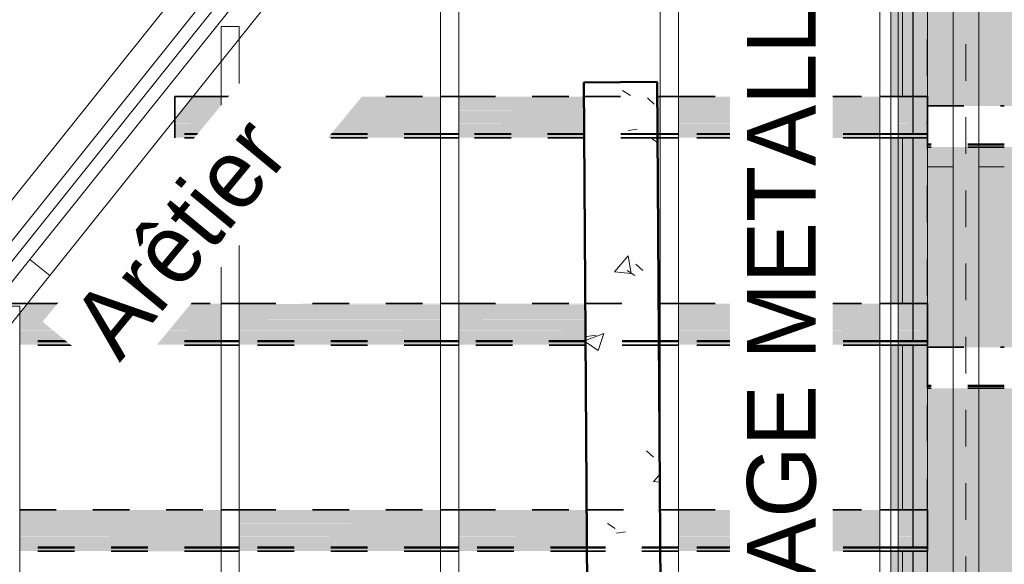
# Model space of a CAD drawing. Header units: metres. Extents: x -16.9 to 14.1, y -9.7 to 11.
# Tile 11 of 256: x -11.7 to -9, y -4.4 to -2.9. Entities that reach past the tile are written whole.
import ezdxf

# ---------------------------------------------------------------- set-up
doc = ezdxf.new("R2010")
doc.units = ezdxf.units.M
doc.linetypes.add('Ligne de quadrillage', pattern=[0.022225, 0.0127, -0.003175, 0.003175, -0.003175])
doc.linetypes.add('Tiret', pattern=[0.00635, 0.003175, -0.003175])
for name, color, linetype, lineweight in [('A-DETL', 90, 'Continuous', 18), ('A-DETL-GENF', 92, 'Continuous', 18), ('A-ROOF', 132, 'Continuous', 18), ('A-WALL', 113, 'Continuous', 25), ('A-WALL-HDLN', 110, 'Tiret', 25), ('A-WALL-PATT', 111, 'Continuous', 50), ('G-ANNO-SYMB', 111, 'Continuous', 9), ('G-ANNO-TEXT', 231, 'Continuous', 9), ('S-BEAM', 12, 'Continuous', 18), ('S-BEAM-HDLN', 1, 'Tiret', 18), ('S-GRID', 1, 'Continuous', 9)]:
    doc.layers.add(name, color=color, linetype=linetype, lineweight=lineweight)
doc.styles.add('Bodoni MT_B_I', font='BOD_BI.TTF', dxfattribs={"height": 0.1875})

# ---------------------------------------------------------------- blocks, each defined once
blk = doc.blocks.new('Murs 2 - Murs 1-4964928-PH R_1 PROJET toiture haute')
at = {"layer": 'A-WALL-PATT', "linetype": 'Tiret', "lineweight": 25}
h = blk.add_hatch(color=256, dxfattribs=at)
h.paths.add_polyline_path([(-9.2702, -5.5332), (-9.2302, -5.5329), (-9.2303, -4.9542), (-9.2702, -4.9542), (-9.2702, -5.531)])
h.paths.add_polyline_path([(-9.2702, -4.841), (-9.2303, -4.841), (-9.2303, -4.392), (-9.2702, -4.392), (-9.2702, -4.5739)])
h.paths.add_polyline_path([(-9.2702, -4.2789), (-9.2303, -4.2789), (-9.2303, -3.8285), (-9.2702, -3.8285), (-9.2702, -4.1491)])
h.paths.add_polyline_path([(-9.2702, -3.7153), (-9.2303, -3.7153), (-9.2303, -3.2623), (-9.2702, -3.2623), (-9.2702, -3.2994)])
h.paths.add_polyline_path([(-9.2702, -3.1492), (-9.2303, -3.1492), (-9.2303, -2.6995), (-9.2702, -2.6995), (-9.2702, -2.8745)])
h.paths.add_polyline_path([(-9.2702, -2.5863), (-9.2303, -2.5863), (-9.2303, -2.1017), (-9.2702, -2.1017), (-9.2702, -2.4496)])
h.paths.add_polyline_path([(-9.2702, -1.9885), (-9.2303, -1.9885), (-9.2303, -1.642), (-9.2702, -1.642)])
at = {"layer": 'A-WALL'}
for p, q in [((-9.2702, -2.6994), (-9.2702, -3.1492)), ((-9.2702, -3.2623), (-9.2702, -3.7153)), ((-9.2702, -3.8285), (-9.2702, -4.2789)), ((-9.2702, -4.392), (-9.2702, -4.841))]:
    blk.add_line(p, q, dxfattribs=at)
at = {"layer": 'A-WALL-HDLN'}
for p, q in [((-9.2302, -5.2927), (-9.2302, -1.642)), ((-9.2702, -3.1492), (-9.2702, -3.2623)), ((-9.2702, -3.7154), (-9.2702, -3.8284)), ((-9.2702, -4.2789), (-9.2702, -4.392))]:
    blk.add_line(p, q, dxfattribs=at)

msp = doc.modelspace()

# ---------------------------------------------------------------- hatches: boundary and pattern name
at = {"layer": 'A-DETL-GENF'}
h = msp.add_hatch(color=10, dxfattribs=at)
h.paths.add_polyline_path([(5.8884, -5.2704), (5.8884, -5.2704), (5.8884, -5.2722)])
h.paths.add_polyline_path([(-9.3301, -6.2465), (6.2436, -6.1403), (6.2436, -5.5151), (6.0973, -5.5144), (6.0973, -5.4019), (6.1311, -5.4019), (6.129, -4.949), (6.0973, -4.9483), (6.0973, -4.8359), (6.1285, -4.8359), (6.1264, -4.3792), (6.0973, -4.3785), (6.0973, -4.2661), (6.1259, -4.2661), (6.1238, -3.8085), (6.0868, -3.8085), (6.0876, -3.921), (5.8884, -3.9225), (5.8883, -3.9466), (-9.2302, -3.9466), (-9.2302, -4.4904), (5.8884, -4.4904), (5.8884, -4.6026), (-9.2302, -4.6026), (-9.2302, -5.1603), (5.8884, -5.1603), (5.8884, -5.2724), (-9.2302, -5.2724), (-9.2303, -5.5334), (-9.2702, -5.5334), (-9.2702, -4.9542), (-9.3301, -4.9542), (-9.3301, -5.4124), (-9.3238, -5.4128), (-9.3238, -5.5256), (-9.3301, -5.5256), (-9.3301, -6.061)])
h.paths.add_polyline_path([(1.6099, -5.73), (-9.2303, -5.7298), (-9.2302, -5.6179), (3.4486, -5.6179), (3.4474, -5.4464), (4.9174, -5.4364), (4.9189, -5.6179), (5.8885, -5.6179), (5.8885, -5.73), (2.0616, -5.73)])
h.paths.add_polyline_path([(6.2436, -5.4019), (6.2436, -4.949), (6.169, -4.949), (6.1712, -5.4019)])
h.paths.add_polyline_path([(-9.2702, -4.841), (-9.2702, -4.392), (-9.3301, -4.392), (-9.3301, -4.841)])
h.paths.add_polyline_path([(6.2436, -4.8359), (6.2436, -4.3792), (6.1664, -4.3792), (6.1685, -4.8359), (6.1712, -4.8359)])
h.paths.add_polyline_path([(-9.3301, -4.2789), (-9.2702, -4.2789), (-9.2702, -3.8285), (-9.3301, -3.8285), (-9.3301, -4.1491)])
h.paths.add_polyline_path([(6.2436, -4.2661), (6.2436, -3.8085), (6.1638, -3.8085), (6.1659, -4.2661), (6.1712, -4.2661)])
h.paths.add_polyline_path([(2.0616, -3.8345), (5.867, -3.8345), (5.8634, -3.2872), (-9.2302, -3.2872), (-9.2302, -3.8345), (1.1582, -3.8345)])
h.paths.add_polyline_path([(-9.3301, -3.7153), (-9.2702, -3.7153), (-9.2702, -3.2623), (-9.3301, -3.2623), (-9.3301, -3.2994)])
h.paths.add_polyline_path([(6.0876, -3.6954), (6.1233, -3.6954), (6.1212, -3.2467), (6.0831, -3.2467), (6.0861, -3.6954)])
h.paths.add_polyline_path([(6.2436, -3.6954), (6.2436, -3.2467), (6.1612, -3.2467), (6.1633, -3.6954), (6.1712, -3.6954)])
h.paths.add_polyline_path([(-2.4555, -3.1751), (5.8627, -3.1751), (5.8615, -3.0025), (6.0815, -3.0011), (6.0824, -3.1335), (6.1207, -3.1335), (6.1186, -2.6663), (6.0725, -2.6656), (6.0725, -2.5531), (6.1181, -2.5531), (6.116, -2.0967), (6.0725, -2.096), (6.0725, -1.9836), (6.1155, -1.9836), (6.1141, -1.6819), (6.1541, -1.6818), (6.1555, -1.9836), (6.2436, -1.9836), (6.2436, -1.5276), (-9.3301, -1.5276), (-9.3301, -1.9885), (-9.2702, -1.9885), (-9.2702, -1.642), (-9.2302, -1.642), (-9.2302, -1.8614), (5.8881, -1.8614), (5.8883, -1.9299), (5.8881, -1.9735), (-9.2302, -1.9735), (-9.2302, -2.5155), (-2.3188, -2.5155), (-2.3198, -2.3661), (-2.0998, -2.3647), (-2.0988, -2.5155), (5.8881, -2.5155), (5.8883, -2.5839), (5.8881, -2.6276), (-2.098, -2.6276), (-2.0952, -3.0647), (-2.3152, -3.0661), (-2.3181, -2.6276), (-9.2302, -2.6276), (-9.2302, -3.1751), (-2.9072, -3.1751)])
h.paths.add_polyline_path([(-9.2702, -3.1492), (-9.2702, -2.6995), (-9.3301, -2.6995), (-9.3301, -3.1492)])
h.paths.add_polyline_path([(6.2436, -3.1335), (6.2436, -2.6663), (6.1586, -2.6663), (6.1607, -3.1335), (6.1712, -3.1335)])
h.paths.add_polyline_path([(-9.2702, -2.5863), (-9.2702, -2.1017), (-9.3301, -2.1017), (-9.3301, -2.5863)])
h.paths.add_polyline_path([(6.1581, -2.5531), (6.2436, -2.5531), (6.2436, -2.0967), (6.156, -2.0967), (6.1576, -2.4496)])
at = {"layer": 'A-WALL-PATT', "lineweight": 18}
h = msp.add_hatch(dxfattribs=at)
h.set_pattern_fill('FP_1', color=256, style=0, pattern_type=2)
h.set_pattern_definition([(50, (0, 0), (0.546555, -0.047815), [0.05715, -0.62865]), (355, (0, 0), (-0.105728, 0.573166), [0.04572, -0.50292]), (100.451, (0.04555, -0.004), (0.440828, 0.52535), [0.04857, -0.53427]), (46.184, (0, 0.1524), (0.813237, -0.12613), [0.08572, -0.94297]), (96.636, (0.0678, 0.1419), (0.71221, 0.742287), [0.07286, -0.80141]), (351.184, (0, 0.1524), (0.712217, 0.742274), [0.06858, -0.75438]), (21, (0.0762, 0.1143), (0.454846, -0.306795), [0.05715, -0.62865]), (326, (0.0762, 0.1143), (0.185405, 0.55256), [0.04572, -0.50292]), (71.451, (0.1141, 0.08873), (0.64025, 0.245763), [0.04857, -0.53427]), (37.5, (0, 0), (0.009261, 0.2536672), [0.02515, -0.47168, 0.02515, -0.48539, -0.50482]), (37.5, (0, 0), (0.009261, 0.2536672), [-1.007, 0.02515, -0.47968]), (7.5, (0, 0), (0.200456, 0.300546), [0.02515, -0.26594, 0.02515, -0.46025, -0.1924]), (7.5, (0, 0), (0.200456, 0.300546), [-0.77648, 0.02515, -0.16726]), (327.5, (-0.16993, 0), (0.406768, -0.0171882), [0.02515, -0.16535, 0.02515, -0.56921, -0.78867]), (327.5, (-0.16993, 0), (0.406768, -0.0171882), [-0.78486, 0.02515, -0.76352]), (317.5, (-0.24613, 0), (0.444383, 0.076279), [0.02515, -0.2225, 0.02515, -0.36957, -0.56007]), (317.5, (-0.24613, 0), (0.444383, 0.076279), [-0.64237, 0.02515, -0.53492])])
h.paths.add_polyline_path([(-10.1564, -5.0093), (-9.9564, -5.008), (-9.9688, -3.1095), (-10.1688, -3.1108), (-10.1564, -4.9988)])
at = {"layer": 'S-BEAM'}
h = msp.add_hatch(color=9, dxfattribs=at)
h.paths.add_polyline_path([(-9.3602, -3.1861), (-9.3602, -3.1509), (-9.9102, -3.1509), (-9.9102, -3.1861), (-9.6829, -3.1861)])
h.paths.add_polyline_path([(-9.2303, -3.1861), (-9.2303, -3.1509), (-9.3102, -3.1509), (-9.3102, -3.1861), (-9.2312, -3.1861)])
h.paths.add_polyline_path([(-9.9602, -3.1861), (-9.9602, -3.1509), (-9.9685, -3.1509), (-9.9683, -3.1861)])
h.paths.add_polyline_path([(-10.1683, -3.1861), (-10.1688, -3.1509), (-10.5102, -3.1509), (-10.5102, -3.1861), (-10.1688, -3.1861)])
h.paths.add_polyline_path([(-10.5602, -3.1861), (-10.5602, -3.1509), (-11.1102, -3.1509), (-11.1102, -3.1861), (-10.5863, -3.1861)])
h.paths.add_polyline_path([(-11.1602, -3.1861), (-11.1602, -3.1509), (-11.2381, -3.1509), (-11.2662, -3.1861), (-11.2639, -3.1861)])
h = msp.add_hatch(color=9, dxfattribs=at)
h.paths.add_polyline_path([(-9.3102, -3.1509), (-9.2303, -3.1509), (-9.2303, -3.1492), (-9.3102, -3.1495), (-9.3102, -3.1508)])
h.paths.add_polyline_path([(-9.3602, -3.1509), (-9.3602, -3.1492), (-9.9102, -3.1495), (-9.9102, -3.1509), (-9.6829, -3.1509)])
h.paths.add_polyline_path([(-9.9685, -3.1509), (-9.9602, -3.1504), (-9.9602, -3.1492), (-9.9686, -3.1495), (-9.9685, -3.1504)])
h.paths.add_polyline_path([(-10.1685, -3.1509), (-10.1688, -3.1492), (-10.5102, -3.15), (-10.5102, -3.1509), (-10.1688, -3.1509)])
h.paths.add_polyline_path([(-10.5863, -3.1509), (-10.5602, -3.15), (-10.5602, -3.1492), (-11.1102, -3.1497), (-11.1102, -3.1509), (-11.0381, -3.1509)])
h.paths.add_polyline_path([(-11.2381, -3.1509), (-11.1602, -3.1509), (-11.1602, -3.1492), (-11.237, -3.1496)])
h = msp.add_hatch(color=9, dxfattribs=at)
h.paths.add_polyline_path([(-9.2312, -3.2215), (-9.2303, -3.2215), (-9.2303, -3.1917), (-9.3102, -3.1917), (-9.3102, -3.2215)])
h.paths.add_polyline_path([(-9.3602, -3.2215), (-9.3602, -3.1917), (-9.9102, -3.1917), (-9.9102, -3.2215), (-9.6829, -3.2215)])
h.paths.add_polyline_path([(-9.9681, -3.2215), (-9.9602, -3.2215), (-9.9602, -3.1917), (-9.9683, -3.1917)])
h.paths.add_polyline_path([(-10.1688, -3.2215), (-10.1681, -3.2215), (-10.1688, -3.1917), (-10.5102, -3.1917), (-10.5102, -3.2215)])
h.paths.add_polyline_path([(-10.5863, -3.2215), (-10.5602, -3.2215), (-10.5602, -3.1917), (-11.1102, -3.1917), (-11.1102, -3.2215), (-11.0381, -3.2215)])
h.paths.add_polyline_path([(-11.2639, -3.2215), (-11.1602, -3.2215), (-11.1602, -3.1917), (-11.2707, -3.1917), (-11.2868, -3.2118), (-11.2868, -3.2215)])
h = msp.add_hatch(color=9, dxfattribs=at)
h.paths.add_polyline_path([(-9.2303, -3.1917), (-9.2303, -3.1861), (-9.3102, -3.1861), (-9.3102, -3.1917), (-9.2312, -3.1917)])
h.paths.add_polyline_path([(-9.3602, -3.1917), (-9.3602, -3.1861), (-9.9102, -3.1861), (-9.9102, -3.1917), (-9.6829, -3.1917)])
h.paths.add_polyline_path([(-9.9602, -3.1917), (-9.9602, -3.1861), (-9.9683, -3.1861), (-9.9683, -3.1917)])
h.paths.add_polyline_path([(-10.1683, -3.1917), (-10.1688, -3.1861), (-10.5102, -3.1868), (-10.5102, -3.1917), (-10.1688, -3.1917)])
h.paths.add_polyline_path([(-10.5602, -3.1917), (-10.5602, -3.1861), (-11.1102, -3.1863), (-11.1102, -3.1917), (-10.5863, -3.1917)])
h.paths.add_polyline_path([(-11.2707, -3.1917), (-11.1602, -3.1917), (-11.1602, -3.1861), (-11.2663, -3.1861), (-11.2694, -3.1901)])
h = msp.add_hatch(color=9, dxfattribs=at)
h.paths.add_polyline_path([(-9.3102, -3.2243), (-9.2303, -3.2243), (-9.2303, -3.2215), (-9.3102, -3.2223), (-9.3102, -3.2242)])
h.paths.add_polyline_path([(-9.3602, -3.2243), (-9.3602, -3.2215), (-9.9102, -3.2223), (-9.9102, -3.2243), (-9.6829, -3.2243)])
h.paths.add_polyline_path([(-10.1681, -3.2243), (-10.1688, -3.2215), (-10.5102, -3.2223), (-10.5102, -3.2243), (-10.1688, -3.2243)])
h.paths.add_polyline_path([(-9.9681, -3.2243), (-9.9602, -3.2239), (-9.9602, -3.2215), (-9.9681, -3.2223), (-9.9681, -3.2239)])
h.paths.add_polyline_path([(-10.5602, -3.2243), (-10.5602, -3.2215), (-11.1102, -3.2223), (-11.1102, -3.2243), (-10.5863, -3.2243)])
h.paths.add_polyline_path([(-11.1602, -3.2243), (-11.1602, -3.2215), (-11.2868, -3.2223), (-11.2868, -3.2243), (-11.2639, -3.2243)])
h = msp.add_hatch(color=9, dxfattribs=at)
h.paths.add_polyline_path([(-9.2312, -3.2508), (-9.2303, -3.2508), (-9.2303, -3.2243), (-9.3102, -3.2243), (-9.3102, -3.2508)])
h.paths.add_polyline_path([(-11.1102, -3.2508), (-10.5602, -3.2508), (-10.5602, -3.2243), (-11.1102, -3.2243)])
h.paths.add_polyline_path([(-11.2639, -3.2508), (-11.1602, -3.2508), (-11.1602, -3.2243), (-11.2868, -3.2243), (-11.2868, -3.2508)])
h.paths.add_polyline_path([(-9.6829, -3.2508), (-9.3602, -3.2508), (-9.3602, -3.2243), (-9.9102, -3.2243), (-9.9102, -3.2508)])
h.paths.add_polyline_path([(-10.1679, -3.2508), (-10.1688, -3.2243), (-10.5102, -3.2243), (-10.5102, -3.2508), (-10.1688, -3.2508)])
h.paths.add_polyline_path([(-9.9679, -3.2508), (-9.9602, -3.2508), (-9.9602, -3.2243), (-9.9681, -3.2243)])
h = msp.add_hatch(color=9, dxfattribs=at)
h.paths.add_polyline_path([(-9.2312, -3.2525), (-9.2303, -3.2525), (-9.2303, -3.2508), (-9.3102, -3.2508), (-9.3102, -3.2525)])
h.paths.add_polyline_path([(-9.3602, -3.2525), (-9.3602, -3.2508), (-9.9102, -3.2508), (-9.9102, -3.2525), (-9.6829, -3.2525)])
h.paths.add_polyline_path([(-9.9679, -3.2525), (-9.9602, -3.2525), (-9.9602, -3.2508), (-9.9679, -3.2508)])
h.paths.add_polyline_path([(-10.1688, -3.2525), (-10.1679, -3.2525), (-10.1679, -3.2508), (-10.5102, -3.2508), (-10.5102, -3.2525)])
h.paths.add_polyline_path([(-10.5863, -3.2525), (-10.5602, -3.2525), (-10.5602, -3.2508), (-11.1102, -3.2508), (-11.1102, -3.2525), (-11.0381, -3.2525)])
h.paths.add_polyline_path([(-11.2639, -3.2525), (-11.1602, -3.2525), (-11.1602, -3.2508), (-11.2868, -3.2508), (-11.2868, -3.2525)])
h = msp.add_hatch(color=9, dxfattribs=at)
h.paths.add_polyline_path([(-9.2303, -3.2616), (-9.2303, -3.2525), (-9.3102, -3.2525), (-9.3102, -3.2616), (-9.2312, -3.2616)])
h.paths.add_polyline_path([(-9.3602, -3.2616), (-9.3602, -3.2525), (-9.9102, -3.2525), (-9.9102, -3.2616), (-9.6829, -3.2616)])
h.paths.add_polyline_path([(-9.9678, -3.2616), (-9.9602, -3.2616), (-9.9602, -3.2525), (-9.9679, -3.2525)])
h.paths.add_polyline_path([(-10.1678, -3.2616), (-10.1679, -3.2525), (-10.5102, -3.2525), (-10.5102, -3.2616), (-10.1688, -3.2616)])
h.paths.add_polyline_path([(-10.5602, -3.2616), (-10.5602, -3.2525), (-11.1102, -3.2525), (-11.1102, -3.2616), (-10.5863, -3.2616)])
h.paths.add_polyline_path([(-11.2868, -3.2616), (-11.1602, -3.2616), (-11.1602, -3.2525), (-11.2868, -3.2525)])
h = msp.add_hatch(color=9, dxfattribs=at)
h.paths.add_polyline_path([(-9.2303, -3.2623), (-9.2303, -3.2616), (-9.2312, -3.2623)])
h.paths.add_polyline_path([(-9.3602, -3.2623), (-9.3602, -3.2616), (-9.6829, -3.2623)])
h.paths.add_polyline_path([(-10.1678, -3.2623), (-10.1678, -3.2616), (-10.1688, -3.2623)])
h.paths.add_polyline_path([(-10.5602, -3.2623), (-10.5602, -3.2616), (-10.5863, -3.2623)])
h = msp.add_hatch(color=9, dxfattribs=at)
h.paths.add_polyline_path([(-11.7102, -3.7523), (-11.1602, -3.7523), (-11.1602, -3.717), (-11.6911, -3.717), (-11.7102, -3.7408)])
h.paths.add_polyline_path([(-11.1102, -3.7523), (-10.5602, -3.7523), (-10.5602, -3.717), (-11.1102, -3.717)])
h.paths.add_polyline_path([(-10.5102, -3.7523), (-10.1646, -3.7523), (-10.1648, -3.717), (-10.5102, -3.717)])
h.paths.add_polyline_path([(-9.9646, -3.7523), (-9.9602, -3.7523), (-9.9602, -3.717), (-9.9648, -3.717)])
h.paths.add_polyline_path([(-9.9102, -3.7523), (-9.3602, -3.7523), (-9.3602, -3.717), (-9.9102, -3.717)])
h.paths.add_polyline_path([(-9.3102, -3.7523), (-9.2303, -3.7523), (-9.2303, -3.717), (-9.3102, -3.717)])
h = msp.add_hatch(color=9, dxfattribs=at)
h.paths.add_polyline_path([(-11.6911, -3.717), (-11.1602, -3.717), (-11.1602, -3.7153), (-11.6901, -3.7157)])
h.paths.add_polyline_path([(-11.1102, -3.717), (-10.5602, -3.7163), (-10.5602, -3.7153), (-11.1102, -3.716)])
h.paths.add_polyline_path([(-10.5102, -3.717), (-10.1648, -3.7165), (-10.1648, -3.7153), (-10.5102, -3.7157), (-10.5102, -3.7164)])
h.paths.add_polyline_path([(-9.9648, -3.717), (-9.9602, -3.7166), (-9.9602, -3.7153), (-9.9648, -3.7157), (-9.9648, -3.7166)])
h.paths.add_polyline_path([(-9.9102, -3.717), (-9.3602, -3.717), (-9.3602, -3.7153), (-9.9102, -3.7157), (-9.9102, -3.7167)])
h.paths.add_polyline_path([(-9.3102, -3.717), (-9.2303, -3.717), (-9.2303, -3.7153), (-9.3102, -3.7157), (-9.3102, -3.717)])
h = msp.add_hatch(color=9, dxfattribs=at)
h.paths.add_polyline_path([(-11.7102, -3.7578), (-11.1602, -3.7578), (-11.1602, -3.7523), (-11.7102, -3.7523), (-11.7102, -3.7563)])
h.paths.add_polyline_path([(-11.1102, -3.7578), (-10.5602, -3.757), (-10.5602, -3.7523), (-11.1102, -3.7527), (-11.1102, -3.7566)])
h.paths.add_polyline_path([(-10.5102, -3.7578), (-10.1646, -3.7572), (-10.1646, -3.7523), (-10.5102, -3.7523), (-10.5102, -3.757)])
h.paths.add_polyline_path([(-9.9602, -3.7578), (-9.9602, -3.7523), (-9.9646, -3.7523), (-9.9646, -3.7578)])
h.paths.add_polyline_path([(-9.9102, -3.7578), (-9.3602, -3.7577), (-9.3602, -3.7523), (-9.9102, -3.7523), (-9.9102, -3.7574)])
h.paths.add_polyline_path([(-9.3102, -3.7578), (-9.2303, -3.7578), (-9.2303, -3.7523), (-9.3102, -3.7523), (-9.3102, -3.7578)])
h = msp.add_hatch(color=9, dxfattribs=at)
h.paths.add_polyline_path([(-11.7102, -3.7876), (-11.1602, -3.7876), (-11.1602, -3.7578), (-11.7102, -3.7578)])
h.paths.add_polyline_path([(-11.1102, -3.7876), (-10.5602, -3.7876), (-10.5602, -3.7578), (-11.1102, -3.7578)])
h.paths.add_polyline_path([(-10.5102, -3.7876), (-10.1644, -3.7876), (-10.1646, -3.7578), (-10.5102, -3.7578)])
h.paths.add_polyline_path([(-9.9644, -3.7876), (-9.9602, -3.7876), (-9.9602, -3.7578), (-9.9646, -3.7578)])
h.paths.add_polyline_path([(-9.9102, -3.7876), (-9.3602, -3.7876), (-9.3602, -3.7578), (-9.9102, -3.7578)])
h.paths.add_polyline_path([(-9.3102, -3.7876), (-9.2303, -3.7876), (-9.2303, -3.7578), (-9.3102, -3.7578)])
h = msp.add_hatch(color=9, dxfattribs=at)
h.paths.add_polyline_path([(-11.7102, -3.7904), (-11.1602, -3.7897), (-11.1602, -3.7876), (-11.7102, -3.7885), (-11.7102, -3.7895)])
h.paths.add_polyline_path([(-11.1102, -3.7904), (-10.5602, -3.7899), (-10.5602, -3.7876), (-11.1102, -3.7884), (-11.1102, -3.7897)])
h.paths.add_polyline_path([(-10.5102, -3.7904), (-10.1644, -3.7901), (-10.1644, -3.7876), (-10.5102, -3.7884), (-10.5102, -3.7899)])
h.paths.add_polyline_path([(-9.9602, -3.7904), (-9.9602, -3.7876), (-9.9644, -3.7884), (-9.9644, -3.7904)])
h.paths.add_polyline_path([(-9.9102, -3.7904), (-9.3602, -3.7904), (-9.3602, -3.7876), (-9.9102, -3.7884), (-9.9102, -3.7902)])
h.paths.add_polyline_path([(-9.3102, -3.7904), (-9.2303, -3.7904), (-9.2303, -3.7876), (-9.3102, -3.7884), (-9.3102, -3.7904)])
h = msp.add_hatch(color=9, dxfattribs=at)
h.paths.add_polyline_path([(-9.2312, -3.817), (-9.2303, -3.817), (-9.2303, -3.7904), (-9.3102, -3.7904), (-9.3102, -3.817)])
h.paths.add_polyline_path([(-11.7102, -3.817), (-11.1602, -3.817), (-11.1602, -3.7904), (-11.7102, -3.7904)])
h.paths.add_polyline_path([(-11.1102, -3.817), (-10.5602, -3.817), (-10.5602, -3.7904), (-11.1102, -3.7904)])
h.paths.add_polyline_path([(-9.3602, -3.817), (-9.3602, -3.7904), (-9.9102, -3.7904), (-9.9102, -3.817), (-9.6829, -3.817)])
h.paths.add_polyline_path([(-10.1642, -3.817), (-10.1644, -3.7904), (-10.5102, -3.7904), (-10.5102, -3.817), (-10.1688, -3.817)])
h.paths.add_polyline_path([(-9.9602, -3.817), (-9.9602, -3.7904), (-9.9644, -3.7904), (-9.9642, -3.817)])
h = msp.add_hatch(color=9, dxfattribs=at)
h.paths.add_polyline_path([(-11.7102, -3.8186), (-11.1602, -3.8186), (-11.1602, -3.817), (-11.7102, -3.817)])
h.paths.add_polyline_path([(-11.1102, -3.8186), (-10.5602, -3.8186), (-10.5602, -3.817), (-11.1102, -3.817)])
h.paths.add_polyline_path([(-10.5102, -3.8186), (-10.1642, -3.8186), (-10.1642, -3.817), (-10.5102, -3.817)])
h.paths.add_polyline_path([(-9.9602, -3.8186), (-9.9602, -3.817), (-9.9642, -3.817), (-9.9642, -3.8186)])
h.paths.add_polyline_path([(-9.9102, -3.8186), (-9.3602, -3.8186), (-9.3602, -3.817), (-9.9102, -3.817)])
h.paths.add_polyline_path([(-9.3102, -3.8186), (-9.2303, -3.8186), (-9.2303, -3.817), (-9.3102, -3.817)])
h = msp.add_hatch(color=9, dxfattribs=at)
h.paths.add_polyline_path([(-11.7102, -3.8278), (-11.1602, -3.8278), (-11.1602, -3.8186), (-11.7102, -3.8186)])
h.paths.add_polyline_path([(-11.1102, -3.8278), (-10.5602, -3.8278), (-10.5602, -3.8186), (-11.1102, -3.8186)])
h.paths.add_polyline_path([(-10.5102, -3.8278), (-10.1641, -3.8278), (-10.1642, -3.8186), (-10.5102, -3.8186)])
h.paths.add_polyline_path([(-9.9641, -3.8278), (-9.9602, -3.8278), (-9.9602, -3.8186), (-9.9642, -3.8186)])
h.paths.add_polyline_path([(-9.9102, -3.8278), (-9.3602, -3.8278), (-9.3602, -3.8186), (-9.9102, -3.8186)])
h.paths.add_polyline_path([(-9.3102, -3.8278), (-9.2303, -3.8278), (-9.2303, -3.8186), (-9.3102, -3.8186)])
h = msp.add_hatch(color=9, dxfattribs=at)
h.paths.add_polyline_path([(-9.2312, -4.3158), (-9.2303, -4.3158), (-9.2303, -4.2806), (-9.3102, -4.2806), (-9.3102, -4.3158)])
h.paths.add_polyline_path([(-9.3602, -4.3158), (-9.3602, -4.2806), (-9.9102, -4.2806), (-9.9102, -4.3158), (-9.6829, -4.3158)])
h.paths.add_polyline_path([(-9.9602, -4.3158), (-9.9602, -4.2806), (-9.9611, -4.2806), (-9.9609, -4.3158)])
h.paths.add_polyline_path([(-10.1688, -4.3158), (-10.1609, -4.3158), (-10.1611, -4.2806), (-10.5102, -4.2806), (-10.5102, -4.3158)])
h.paths.add_polyline_path([(-10.5863, -4.3158), (-10.5602, -4.3158), (-10.5602, -4.2806), (-11.1102, -4.2806), (-11.1102, -4.3158), (-11.0381, -4.3158)])
h.paths.add_polyline_path([(-11.1602, -4.3158), (-11.1602, -4.2806), (-11.7102, -4.2806), (-11.7102, -4.3158), (-11.4898, -4.3158)])
h.paths.add_polyline_path([(-11.9415, -4.3158), (-11.7602, -4.3158), (-11.7602, -4.2806), (-12.1422, -4.2806), (-12.1442, -4.2832), (-12.1442, -4.3158)])
h = msp.add_hatch(color=9, dxfattribs=at)
h.paths.add_polyline_path([(-9.3602, -4.2806), (-9.3602, -4.2789), (-9.9102, -4.2792), (-9.9102, -4.2806), (-9.6829, -4.2806)])
h.paths.add_polyline_path([(-9.2303, -4.2806), (-9.2303, -4.2789), (-9.3102, -4.2792), (-9.3102, -4.2806), (-9.2312, -4.2806)])
h.paths.add_polyline_path([(-9.9611, -4.2806), (-9.9602, -4.2802), (-9.9602, -4.2789), (-9.9611, -4.2792), (-9.9611, -4.2802)])
h.paths.add_polyline_path([(-10.1611, -4.2806), (-10.1612, -4.2789), (-10.5102, -4.2792), (-10.5102, -4.2806), (-10.1688, -4.2806)])
h.paths.add_polyline_path([(-10.5602, -4.2806), (-10.5602, -4.2789), (-11.1102, -4.2797), (-11.1102, -4.2806), (-10.5863, -4.2806)])
h.paths.add_polyline_path([(-11.1602, -4.2806), (-11.1602, -4.2789), (-11.7102, -4.2794), (-11.7102, -4.2806), (-11.4898, -4.2806)])
h.paths.add_polyline_path([(-12.1422, -4.2806), (-11.7602, -4.2806), (-11.7602, -4.2789), (-12.1411, -4.2792)])
h = msp.add_hatch(color=9, dxfattribs=at)
h.paths.add_polyline_path([(-9.2303, -4.3214), (-9.2303, -4.3158), (-9.3102, -4.3158), (-9.3102, -4.3214), (-9.2312, -4.3214)])
h.paths.add_polyline_path([(-9.3602, -4.3214), (-9.3602, -4.3158), (-9.9102, -4.3158), (-9.9102, -4.3214), (-9.6829, -4.3214)])
h.paths.add_polyline_path([(-10.1688, -4.3214), (-10.1609, -4.3209), (-10.1609, -4.3158), (-10.5102, -4.3158), (-10.5102, -4.3214)])
h.paths.add_polyline_path([(-10.5863, -4.3214), (-10.5602, -4.3206), (-10.5602, -4.3158), (-11.1102, -4.3165), (-11.1102, -4.3214), (-11.0381, -4.3214)])
h.paths.add_polyline_path([(-11.1602, -4.3214), (-11.1602, -4.3158), (-11.7102, -4.3161), (-11.7102, -4.3214), (-11.4898, -4.3214)])
h.paths.add_polyline_path([(-11.7602, -4.3214), (-11.7602, -4.3158), (-12.1442, -4.3158), (-12.1442, -4.3214), (-11.9415, -4.3214)])
h = msp.add_hatch(color=9, dxfattribs=at)
h.paths.add_polyline_path([(-9.2312, -4.3512), (-9.2303, -4.3512), (-9.2303, -4.3214), (-9.3102, -4.3214), (-9.3102, -4.3512)])
h.paths.add_polyline_path([(-9.3602, -4.3512), (-9.3602, -4.3214), (-9.9102, -4.3214), (-9.9102, -4.3512), (-9.6829, -4.3512)])
h.paths.add_polyline_path([(-10.1607, -4.3512), (-10.1609, -4.3214), (-10.5102, -4.3214), (-10.5102, -4.3512), (-10.1688, -4.3512)])
h.paths.add_polyline_path([(-10.5863, -4.3512), (-10.5602, -4.3512), (-10.5602, -4.3214), (-11.1102, -4.3214), (-11.1102, -4.3512), (-11.0381, -4.3512)])
h.paths.add_polyline_path([(-11.1602, -4.3512), (-11.1602, -4.3214), (-11.7102, -4.3214), (-11.7102, -4.3512), (-11.4898, -4.3512)])
h.paths.add_polyline_path([(-11.9415, -4.3512), (-11.7602, -4.3512), (-11.7602, -4.3214), (-12.1442, -4.3214), (-12.1442, -4.3512)])
h = msp.add_hatch(color=9, dxfattribs=at)
h.paths.add_polyline_path([(-9.3602, -4.354), (-9.3602, -4.3512), (-9.9102, -4.352), (-9.9102, -4.354), (-9.6829, -4.354)])
h.paths.add_polyline_path([(-9.2303, -4.354), (-9.2303, -4.3512), (-9.3102, -4.352), (-9.3102, -4.354), (-9.2312, -4.354)])
h.paths.add_polyline_path([(-10.1688, -4.354), (-10.1607, -4.3537), (-10.1607, -4.3512), (-10.5102, -4.352), (-10.5102, -4.354)])
h.paths.add_polyline_path([(-9.9607, -4.354), (-9.9602, -4.3537), (-9.9607, -4.3537)])
h.paths.add_polyline_path([(-10.5863, -4.354), (-10.5602, -4.3535), (-10.5602, -4.3512), (-11.1102, -4.352), (-11.1102, -4.354), (-11.0381, -4.354)])
h.paths.add_polyline_path([(-11.1602, -4.354), (-11.1602, -4.3512), (-11.7102, -4.352), (-11.7102, -4.354), (-11.4898, -4.354)])
h.paths.add_polyline_path([(-12.1442, -4.354), (-11.7602, -4.3531), (-11.7602, -4.3512), (-12.1442, -4.352), (-12.1442, -4.353)])
h = msp.add_hatch(color=9, dxfattribs=at)
h.paths.add_polyline_path([(-10.1688, -4.3805), (-10.1605, -4.3805), (-10.1607, -4.354), (-10.5102, -4.354), (-10.5102, -4.3805)])
h.paths.add_polyline_path([(-11.0381, -4.3805), (-10.5602, -4.3805), (-10.5602, -4.354), (-11.1102, -4.354), (-11.1102, -4.3805)])
h.paths.add_polyline_path([(-11.4898, -4.3805), (-11.1602, -4.3805), (-11.1602, -4.354), (-11.7102, -4.354), (-11.7102, -4.3805)])
h.paths.add_polyline_path([(-9.2312, -4.3805), (-9.2303, -4.3805), (-9.2303, -4.354), (-9.3102, -4.354), (-9.3102, -4.3805)])
h.paths.add_polyline_path([(-9.6829, -4.3805), (-9.3602, -4.3805), (-9.3602, -4.354), (-9.9102, -4.354), (-9.9102, -4.3805)])
h.paths.add_polyline_path([(-12.1442, -4.3805), (-11.7602, -4.3805), (-11.7602, -4.354), (-12.1442, -4.354)])
h.paths.add_polyline_path([(-9.9605, -4.3805), (-9.9602, -4.3805), (-9.9607, -4.354)])
h = msp.add_hatch(color=9, dxfattribs=at)
h.paths.add_polyline_path([(-9.3602, -4.3822), (-9.3602, -4.3805), (-9.9102, -4.3805), (-9.9102, -4.3822), (-9.6829, -4.3822)])
h.paths.add_polyline_path([(-9.2303, -4.3822), (-9.2303, -4.3805), (-9.3102, -4.3805), (-9.3102, -4.3822), (-9.2312, -4.3822)])
h.paths.add_polyline_path([(-9.9605, -4.3822), (-9.9602, -4.3822), (-9.9605, -4.3805)])
h.paths.add_polyline_path([(-10.1605, -4.3822), (-10.1605, -4.3805), (-10.5102, -4.3805), (-10.5102, -4.3822), (-10.1688, -4.3822)])
h.paths.add_polyline_path([(-10.5602, -4.3822), (-10.5602, -4.3805), (-11.1102, -4.3805), (-11.1102, -4.3822), (-10.5863, -4.3822)])
h.paths.add_polyline_path([(-11.1602, -4.3822), (-11.1602, -4.3805), (-11.7102, -4.3805), (-11.7102, -4.3822), (-11.4898, -4.3822)])
h.paths.add_polyline_path([(-12.1442, -4.3822), (-11.7602, -4.3822), (-11.7602, -4.3805), (-12.1442, -4.3805)])
h = msp.add_hatch(color=9, dxfattribs=at)
h.paths.add_polyline_path([(-9.3102, -4.3913), (-9.2303, -4.3913), (-9.2303, -4.3822), (-9.3102, -4.3822)])
h.paths.add_polyline_path([(-9.3602, -4.3913), (-9.3602, -4.3822), (-9.9102, -4.3822), (-9.9102, -4.3913), (-9.6829, -4.3913)])
h.paths.add_polyline_path([(-10.1604, -4.3913), (-10.1605, -4.3822), (-10.5102, -4.3822), (-10.5102, -4.3913), (-10.1688, -4.3913)])
h.paths.add_polyline_path([(-10.5863, -4.3913), (-10.5602, -4.3913), (-10.5602, -4.3822), (-11.1102, -4.3822), (-11.1102, -4.3913), (-11.0381, -4.3913)])
h.paths.add_polyline_path([(-11.1602, -4.3913), (-11.1602, -4.3822), (-11.7102, -4.3822), (-11.7102, -4.3913), (-11.4898, -4.3913)])
h.paths.add_polyline_path([(-11.7602, -4.3913), (-11.7602, -4.3822), (-12.1442, -4.3822), (-12.1442, -4.3913), (-11.9415, -4.3913)])
h = msp.add_hatch(color=9, dxfattribs=at)
h.paths.add_polyline_path([(-9.2303, -4.392), (-9.2303, -4.3913), (-9.2312, -4.392)])
h.paths.add_polyline_path([(-9.3602, -4.392), (-9.3602, -4.3913), (-9.6829, -4.392)])
h.paths.add_polyline_path([(-10.1604, -4.392), (-10.1604, -4.3913), (-10.1688, -4.392)])
h.paths.add_polyline_path([(-10.5602, -4.392), (-10.5602, -4.3913), (-10.5863, -4.392)])
h.paths.add_polyline_path([(-11.1602, -4.392), (-11.1602, -4.3913), (-11.4898, -4.392)])
h.paths.add_polyline_path([(-11.7602, -4.392), (-11.7602, -4.3913), (-11.9415, -4.392)])

# ---------------------------------------------------------------- linework, layer by layer
at = {"layer": 'A-DETL'}
msp.add_line((-9.3301, -1.5276), (-9.3301, -6.2465), dxfattribs=at)
at = {"layer": 'A-ROOF'}
for p, q in [((-10.6496, -2.2475), (-12.293, -4.301)), ((-9.2986, -2.6994), (-9.2986, -3.1492)), ((-9.2986, -3.2623), (-9.2986, -3.7153)), ((-9.2986, -3.8285), (-9.2986, -4.2789)), ((-9.2986, -4.392), (-9.2986, -4.841))]:
    msp.add_line(p, q, dxfattribs=at)
at = {"layer": 'A-WALL', "lineweight": 50}
for p, q in [((-10.1688, -3.1108), (-9.9688, -3.1095)), ((-10.1564, -5.0093), (-10.1688, -3.1108)), ((-9.9688, -3.1095), (-9.9564, -5.008))]:
    msp.add_line(p, q, dxfattribs=at)
at = {"layer": 'G-ANNO-SYMB'}
msp.add_line((-9.5252, 6.967), (-9.5252, -7.7354), dxfattribs=at)
at = {"layer": 'S-BEAM'}
for p, q in [((-9.2303, -3.3413), (-9.2303, 3.163)), ((-9.1603, -3.3413), (-9.1603, 3.163)), ((-9.0903, 3.163), (-9.0903, -3.3413)), ((-9.2529, -0.3343), (-11.8336, -3.559)), ((-9.1983, -0.3781), (-11.779, -3.6027)), ((-11.6829, -3.5947), (-9.23, -0.5298)), ((-11.6282, -3.6384), (-9.1754, -0.5735)), ((-9.3102, -0.7419), (-9.3102, -5.5326)), ((-9.3602, -0.8044), (-9.3602, -5.5329)), ((-9.9102, -1.5114), (-9.9102, -5.5367)), ((-9.9602, -1.5541), (-9.9602, -4.4201)), ((-10.5102, -2.2414), (-10.5102, -5.5408)), ((-10.5602, -2.3038), (-10.5602, -5.5411)), ((-11.1102, -2.9911), (-11.1102, -5.5449)), ((-11.1602, -3.0536), (-11.1602, -5.5452)), ((-9.2303, -3.3413), (-9.2303, -4.9502)), ((-9.2303, -3.3413), (-9.1603, -3.3413)), ((-9.1603, -3.3413), (-9.1603, -4.9502)), ((-9.0903, -4.9502), (-9.0903, -3.3413)), ((-9.0903, -3.3413), (-9.0203, -3.3413)), ((-11.6829, -3.5947), (-11.7911, -3.7299)), ((-11.6829, -3.5947), (-11.6282, -3.6384)), ((-11.6282, -3.6384), (-11.7365, -3.7737)), ((-11.7102, -3.7408), (-11.7102, -5.5489))]:
    msp.add_line(p, q, dxfattribs=at)
at = {"layer": 'S-BEAM', "color": 1, "linetype": 'Tiret', "lineweight": 35}
for p, q in [((-11.2367, -3.1492), (-11.1602, -3.1492)), ((-11.1102, -3.1492), (-10.5602, -3.1492)), ((-10.5102, -3.1492), (-10.1686, -3.1492)), ((-9.9686, -3.1492), (-9.9602, -3.1492)), ((-9.9102, -3.1492), (-9.3602, -3.1492)), ((-9.3102, -3.1492), (-9.2303, -3.1492)), ((-11.2868, -3.2118), (-11.2868, -3.2215)), ((-11.2868, -3.2243), (-11.2868, -3.2215)), ((-11.2868, -3.2243), (-11.2868, -3.2508)), ((-11.2868, -3.2508), (-11.2868, -3.2525)), ((-11.1602, -3.2508), (-11.2868, -3.2508)), ((-11.2868, -3.2525), (-11.2868, -3.2616)), ((-11.1602, -3.2525), (-11.2868, -3.2525)), ((-10.5602, -3.2508), (-11.1102, -3.2508)), ((-10.5602, -3.2525), (-11.1102, -3.2525)), ((-10.1679, -3.2508), (-10.5102, -3.2508)), ((-10.1679, -3.2525), (-10.5102, -3.2525)), ((-9.9602, -3.2508), (-9.9679, -3.2508)), ((-9.9602, -3.2525), (-9.9679, -3.2525)), ((-9.3602, -3.2508), (-9.9102, -3.2508)), ((-9.3602, -3.2525), (-9.9102, -3.2525)), ((-9.2303, -3.2508), (-9.3102, -3.2508)), ((-9.2303, -3.2525), (-9.3102, -3.2525)), ((-11.2868, -3.2616), (-11.2868, -3.2624)), ((-11.1602, -3.2624), (-11.2868, -3.2624)), ((-10.5602, -3.2624), (-11.1102, -3.2624)), ((-10.1678, -3.2624), (-10.5102, -3.2624)), ((-9.9602, -3.2624), (-9.9678, -3.2624)), ((-9.3602, -3.2624), (-9.9102, -3.2624)), ((-9.2303, -3.2624), (-9.3102, -3.2624)), ((-11.6898, -3.7153), (-11.1602, -3.7153)), ((-11.1102, -3.7153), (-10.5602, -3.7153)), ((-10.5102, -3.7153), (-10.1648, -3.7153)), ((-9.9648, -3.7153), (-9.9602, -3.7153)), ((-9.9102, -3.7153), (-9.3602, -3.7153)), ((-9.3102, -3.7153), (-9.2303, -3.7153)), ((-11.1602, -3.817), (-11.7102, -3.817)), ((-11.1602, -3.8186), (-11.7102, -3.8186)), ((-10.5602, -3.817), (-11.1102, -3.817)), ((-10.5602, -3.8186), (-11.1102, -3.8186)), ((-10.1642, -3.817), (-10.5102, -3.817)), ((-10.1642, -3.8186), (-10.5102, -3.8186)), ((-9.9602, -3.817), (-9.9642, -3.817)), ((-9.9602, -3.8186), (-9.9642, -3.8186)), ((-9.3602, -3.817), (-9.9102, -3.817)), ((-9.3602, -3.8186), (-9.9102, -3.8186)), ((-9.2303, -3.817), (-9.3102, -3.817)), ((-9.2303, -3.8186), (-9.3102, -3.8186)), ((-11.1602, -3.8285), (-11.7102, -3.8285)), ((-10.5602, -3.8285), (-11.1102, -3.8285)), ((-10.1641, -3.8285), (-10.5102, -3.8285)), ((-9.9602, -3.8285), (-9.9641, -3.8285)), ((-9.3602, -3.8285), (-9.9102, -3.8285)), ((-9.2303, -3.8285), (-9.3102, -3.8285)), ((-11.7102, -4.2789), (-11.1602, -4.2789)), ((-11.1102, -4.2789), (-10.5602, -4.2789)), ((-10.5102, -4.2789), (-10.1612, -4.2789)), ((-9.9611, -4.2789), (-9.9602, -4.2789)), ((-9.9102, -4.2789), (-9.3602, -4.2789)), ((-9.3102, -4.2789), (-9.2303, -4.2789)), ((-11.1602, -4.3805), (-11.7102, -4.3805)), ((-11.1602, -4.3822), (-11.7102, -4.3822)), ((-10.5602, -4.3805), (-11.1102, -4.3805)), ((-10.5602, -4.3822), (-11.1102, -4.3822)), ((-10.1605, -4.3805), (-10.5102, -4.3805)), ((-10.1605, -4.3822), (-10.5102, -4.3822)), ((-9.3602, -4.3805), (-9.9102, -4.3805)), ((-9.3602, -4.3822), (-9.9102, -4.3822)), ((-9.2303, -4.3805), (-9.3102, -4.3805)), ((-9.2303, -4.3822), (-9.3102, -4.3822)), ((-11.1602, -4.3921), (-11.7102, -4.3921)), ((-10.5602, -4.3921), (-11.1102, -4.3921)), ((-10.1604, -4.3921), (-10.5102, -4.3921)), ((-9.3602, -4.3921), (-9.9102, -4.3921)), ((-9.2303, -4.3921), (-9.3102, -4.3921))]:
    msp.add_line(p, q, dxfattribs=at)
at = {"layer": 'S-BEAM-HDLN'}
for p, q in [((-11.1102, -2.9575), (-11.1602, -2.9575)), ((-11.1602, -2.9575), (-11.1602, -3.0535)), ((-11.1102, -2.9575), (-11.1102, -2.991)), ((-11.7102, -3.7219), (-11.7602, -3.7219)), ((-11.7102, -3.7219), (-11.7102, -3.7408))]:
    msp.add_line(p, q, dxfattribs=at)
at = {"layer": 'S-BEAM-HDLN', "lineweight": 35}
for p, q in [((-11.2868, -3.1492), (-11.2367, -3.1492)), ((-11.2868, -3.1492), (-11.2868, -3.1509)), ((-11.2868, -3.1509), (-11.2868, -3.1861)), ((-11.1601, -3.1492), (-11.1102, -3.1492)), ((-10.5601, -3.1492), (-10.5102, -3.1492)), ((-10.1685, -3.1492), (-9.9686, -3.1492)), ((-9.9601, -3.1492), (-9.9102, -3.1492)), ((-9.3601, -3.1492), (-9.3102, -3.1492)), ((-9.2303, -3.1509), (-9.2303, -3.1492)), ((-9.2303, -3.1861), (-9.2303, -3.1509)), ((-11.2868, -3.1861), (-11.2868, -3.1917)), ((-11.2868, -3.1917), (-11.2868, -3.2118)), ((-9.2305, -3.1777), (-9.2306, -3.2181)), ((-9.2305, -3.175), (-9.0203, -3.175)), ((-9.2305, -3.1777), (-9.2305, -3.1753)), ((-9.2303, -3.1917), (-9.2303, -3.1861)), ((-9.2303, -3.2215), (-9.2303, -3.1917)), ((-9.2306, -3.2188), (-9.2306, -3.2181)), ((-9.2304, -3.2391), (-9.2306, -3.2213)), ((-9.2306, -3.2232), (-9.2304, -3.241)), ((-9.2303, -3.2215), (-9.2303, -3.2243)), ((-9.2303, -3.2508), (-9.2303, -3.2243)), ((-11.1102, -3.2508), (-11.1601, -3.2508)), ((-11.1102, -3.2525), (-11.1601, -3.2525)), ((-10.5102, -3.2508), (-10.5601, -3.2508)), ((-10.5102, -3.2525), (-10.5601, -3.2525)), ((-9.9679, -3.2508), (-10.1678, -3.2508)), ((-9.9679, -3.2525), (-10.1678, -3.2525)), ((-9.9102, -3.2508), (-9.9601, -3.2508)), ((-9.9102, -3.2525), (-9.9601, -3.2525)), ((-9.3102, -3.2508), (-9.3601, -3.2508)), ((-9.3102, -3.2525), (-9.3601, -3.2525)), ((-9.2304, -3.2436), (-9.2305, -3.2797)), ((-9.2303, -3.2525), (-9.2303, -3.2508)), ((-9.2303, -3.2616), (-9.2303, -3.2525)), ((-11.1102, -3.2624), (-11.1601, -3.2624)), ((-10.5102, -3.2624), (-10.5601, -3.2624)), ((-9.9679, -3.2624), (-10.1678, -3.2624)), ((-9.9102, -3.2624), (-9.9601, -3.2624)), ((-9.3102, -3.2624), (-9.3601, -3.2624)), ((-9.2305, -3.2797), (-9.2305, -3.2816)), ((-9.0203, -3.2797), (-9.2305, -3.2797)), ((-9.2305, -3.2852), (-9.2305, -3.2816)), ((-9.2305, -3.2816), (-9.2305, -3.287)), ((-9.0203, -3.2816), (-9.2305, -3.2816)), ((-9.2303, -3.2624), (-9.2303, -3.2616)), ((-9.2303, -3.262), (-9.2303, -3.2617)), ((-9.0203, -3.2873), (-9.2305, -3.2873)), ((-11.7488, -3.7153), (-11.6898, -3.7153)), ((-11.1601, -3.7153), (-11.1102, -3.7153)), ((-10.5601, -3.7153), (-10.5102, -3.7153)), ((-10.1648, -3.7153), (-9.9649, -3.7153)), ((-9.9601, -3.7153), (-9.9102, -3.7153)), ((-9.3601, -3.7153), (-9.3102, -3.7153)), ((-9.2303, -3.717), (-9.2303, -3.7153)), ((-9.2303, -3.7523), (-9.2303, -3.717)), ((-9.2303, -3.7578), (-9.2303, -3.7523)), ((-9.2303, -3.7876), (-9.2303, -3.7578)), ((-9.2303, -3.7876), (-9.2303, -3.7904)), ((-9.2303, -3.8169), (-9.2303, -3.7904)), ((-11.1102, -3.817), (-11.1601, -3.817)), ((-11.1102, -3.8186), (-11.1601, -3.8186)), ((-10.5102, -3.817), (-10.5601, -3.817)), ((-10.5102, -3.8186), (-10.5601, -3.8186)), ((-9.9642, -3.817), (-10.1641, -3.817)), ((-9.9642, -3.8186), (-10.1641, -3.8186)), ((-9.9102, -3.817), (-9.9601, -3.817)), ((-9.9102, -3.8186), (-9.9601, -3.8186)), ((-9.3102, -3.817), (-9.3601, -3.817)), ((-9.3102, -3.8186), (-9.3601, -3.8186)), ((-9.2303, -3.8186), (-9.2303, -3.817)), ((-9.2303, -3.8278), (-9.2303, -3.8186)), ((-11.1102, -3.8285), (-11.1601, -3.8285)), ((-10.5102, -3.8285), (-10.5601, -3.8285)), ((-9.9642, -3.8285), (-10.1641, -3.8285)), ((-9.9102, -3.8285), (-9.9601, -3.8285)), ((-9.3102, -3.8285), (-9.3601, -3.8285)), ((-9.2305, -3.8345), (-9.0203, -3.8345)), ((-9.2305, -3.8371), (-9.2305, -3.8347)), ((-9.2305, -3.8371), (-9.2305, -3.8775)), ((-9.2303, -3.8285), (-9.2303, -3.8278)), ((-9.2303, -3.8281), (-9.2303, -3.8279)), ((-9.2305, -3.8782), (-9.2305, -3.8775)), ((-9.2305, -3.8826), (-9.2305, -3.8807)), ((-9.2305, -3.8826), (-9.2304, -3.9004)), ((-9.2304, -3.903), (-9.2304, -3.9434)), ((-9.2305, -3.9391), (-9.2305, -3.941)), ((-9.0203, -3.9391), (-9.2305, -3.9391)), ((-9.2305, -3.941), (-9.2304, -3.9465)), ((-9.0203, -3.941), (-9.2305, -3.941)), ((-9.0203, -3.9467), (-9.2304, -3.9467)), ((-11.1601, -4.2789), (-11.1102, -4.2789)), ((-10.5601, -4.2789), (-10.5102, -4.2789)), ((-10.1611, -4.2789), (-9.9612, -4.2789)), ((-9.9601, -4.2789), (-9.9102, -4.2789)), ((-9.3601, -4.2789), (-9.3102, -4.2789)), ((-9.2303, -4.2806), (-9.2303, -4.2789)), ((-9.2303, -4.3158), (-9.2303, -4.2806)), ((-9.2303, -4.3214), (-9.2303, -4.3158)), ((-9.2303, -4.3512), (-9.2303, -4.3214)), ((-9.2303, -4.3512), (-9.2303, -4.354)), ((-9.2303, -4.3805), (-9.2303, -4.354)), ((-11.1102, -4.3805), (-11.1601, -4.3805)), ((-11.1102, -4.3822), (-11.1601, -4.3822)), ((-10.5102, -4.3805), (-10.5601, -4.3805)), ((-10.5102, -4.3822), (-10.5601, -4.3822)), ((-9.9102, -4.3805), (-10.1604, -4.3805)), ((-9.9102, -4.3822), (-10.1604, -4.3822)), ((-9.3102, -4.3805), (-9.3601, -4.3805)), ((-9.3102, -4.3822), (-9.3601, -4.3822)), ((-9.2303, -4.3822), (-9.2303, -4.3805)), ((-9.2303, -4.3913), (-9.2303, -4.3822)), ((-11.1102, -4.3921), (-11.1601, -4.3921)), ((-10.5102, -4.3921), (-10.5601, -4.3921)), ((-9.9102, -4.3921), (-10.1604, -4.3921)), ((-9.3102, -4.3921), (-9.3601, -4.3921)), ((-9.2303, -4.3921), (-9.2303, -4.3913)), ((-9.2303, -4.3917), (-9.2303, -4.3914))]:
    msp.add_line(p, q, dxfattribs=at)
for centre, major_axis, ratio, start_param, end_param in [((-9.2305, -3.179), (0, 0.004), 0.003167, 0, 1.22173), ((-9.2306, -3.2195), (0, 0.004), 0.003167, 1.22173, 2.792527), ((-9.2306, -3.2195), (0, 0.002), 0.003167, 1.22173, 2.268928), ((-9.2304, -3.2429), (0, 0.004), 0.003167, 4.363323, 5.217504), ((-9.2304, -3.2429), (0, 0.002), 0.003167, 4.363323, 5.934119), ((-9.2305, -3.2833), (0, 0.004), 0.003167, 2.792527, 3.316126), ((-9.2305, -3.8385), (0, 0.004), 0.00248, 0, 1.22173), ((-9.2305, -3.8789), (0, 0.004), 0.00248, 1.22173, 2.792527), ((-9.2305, -3.8789), (0, 0.002), 0.00248, 1.22173, 2.268928), ((-9.2304, -3.9023), (0, 0.004), 0.00248, 4.363323, 5.217504), ((-9.2304, -3.9023), (0, 0.002), 0.00248, 4.363323, 5.934119), ((-9.2304, -3.9427), (0, 0.004), 0.00248, 2.792527, 3.316126)]:
    msp.add_ellipse(centre, major_axis=major_axis, ratio=ratio, start_param=start_param, end_param=end_param, dxfattribs=at)
at = {"layer": 'S-GRID', "linetype": 'Ligne de quadrillage'}
msp.add_line((-9.1253, -9.7059), (-9.1253, 8.3345), dxfattribs=at)

# ---------------------------------------------------------------- block references
at = {"layer": 'A-WALL-HDLN'}
msp.add_blockref('Murs 2 - Murs 1-4964928-PH R_1 PROJET toiture haute', (0, 0), dxfattribs=at)

# ---------------------------------------------------------------- next in the draw order: texts
at = {"layer": 'G-ANNO-TEXT', "color": 190, "lineweight": 25, "char_height": 0.1875, "attachment_point": 1, "style": 'Bodoni MT_B_I', "bg_fill": 3, "box_fill_scale": 1.25, "bg_fill_color": 256, "bg_fill_true_color": 13158600, "bg_fill_transparency": 0}
for s, insert, width, rotation in [('BARDAGE METALLIQUE', (-9.7232, -5.1641), 4.473416, 90), ('Arêtier', (-11.5816, -3.7583), 1.190506, 50.4701)]:
    msp.add_mtext(s, dxfattribs=dict(at, insert=insert, width=width, rotation=rotation))

doc.saveas('drawing.dxf')
